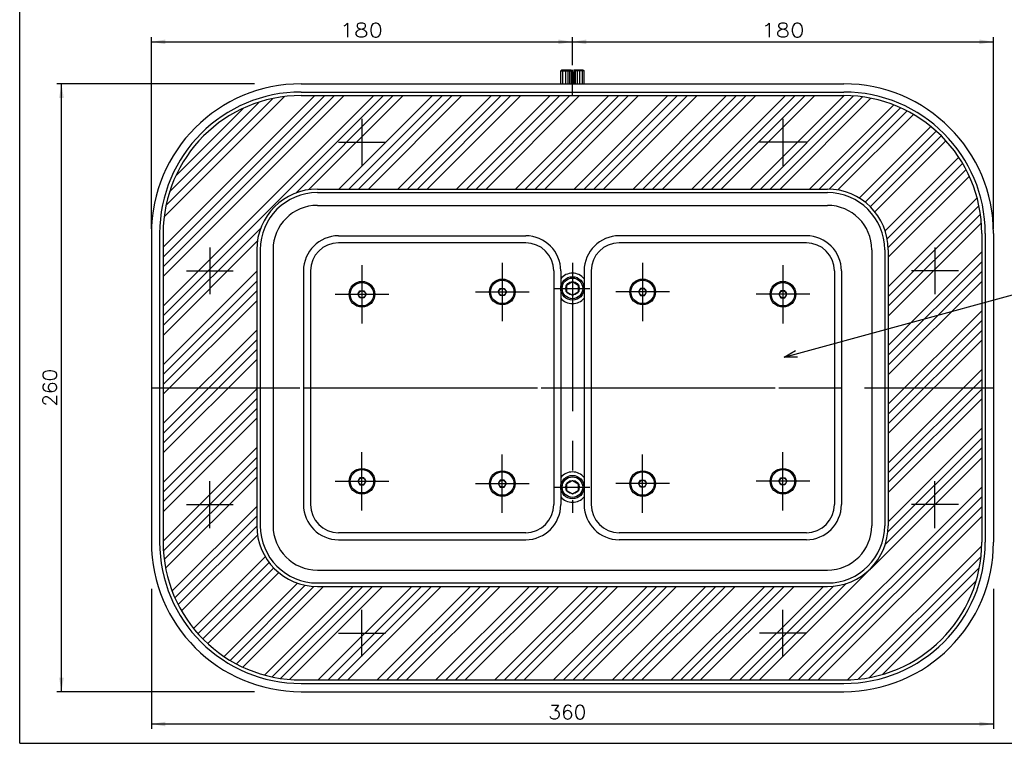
# Model space of a CAD drawing. Extents: x 0 to 400, y 0 to 277.
# Tile 1 of 4: x 0 to 210, y 0 to 155. Entities that reach past the tile are written whole.
import ezdxf

# ---------------------------------------------------------------- set-up
doc = ezdxf.new("R2010")
doc.units = 0
doc.linetypes.add('CENTER', pattern=[50.8, 31.75, -6.35, 6.35, -6.35])
doc.linetypes.add('PHANTOM', pattern=[63.5, 31.75, -6.35, 6.35, -6.35, 6.35, -6.35])
doc.layers.get('0').update_dxf_attribs({"linetype": 'CONTINUOUS'})
doc.layers.get('DEFPOINTS').update_dxf_attribs({"linetype": 'CONTINUOUS'})
doc.layers.add('LY_1', color=151, linetype='CONTINUOUS')
doc.styles.add('MX_DIMTXSTY_6', font='txt.sh', dxfattribs={"width": 1.2, "bigfont": 'extfont'})
doc.styles.add('MX_DIMTXSTY_7', font='txt.sh', dxfattribs={"width": 1.05, "bigfont": 'extfont'})
doc.styles.add('MX_NOTE_STANDARD', font='txt.sh', dxfattribs={"bigfont": 'extfont'})
doc.dimstyles.new('MX_DIMSTYLE_P', dxfattribs={"dimtxt": 2.5, "dimasz": 2.5, "dimexe": 1, "dimexo": 1, "dimgap": 1, "dimtad": 1, "dimlfac": 2, "dimdsep": 46, "dimtxsty": 'MX_NOTE_STANDARD', "dimblk1": 'OPEN30', "dimblk2": 'OPEN30', "dimsah": 1, "dimcen": 2.5, "dimadec": 0, "dimazin": 0, "dimtfac": 1, "dimtmove": 0, "dimatfit": 3, "dimldrblk": 'OPEN30', "dimfxl": 1, "dimtzin": 0, "dimarcsym": 0})
doc.dimstyles.new('MXDIMSTYLE', dxfattribs={"dimtxt": 2.5, "dimasz": 2.5, "dimexe": 1, "dimexo": 1, "dimgap": 1, "dimtad": 1, "dimdsep": 46, "dimtxsty": 'MX_NOTE_STANDARD', "dimblk1": 'OPEN30', "dimblk2": 'OPEN30', "dimsah": 1, "dimcen": 2.5, "dimadec": 0, "dimazin": 0, "dimtfac": 1, "dimtmove": 0, "dimatfit": 3, "dimldrblk": 'OPEN30', "dimfxl": 1, "dimtzin": 0, "dimarcsym": 0})

# ---------------------------------------------------------------- blocks, each defined once
blk = doc.blocks.new('*D38')
at = {"color": 22, "linetype": 'CONTINUOUS'}
for p, q in [((50.167474, 141.046153), (7.926565, 141.046153)), ((8.926565, 11.046153), (8.926565, 141.046153)), ((50.167474, 11.046153), (7.926565, 11.046153))]:
    blk.add_line(p, q, dxfattribs=at)
for points in [[(8.426564, 138.046153), (9.426566, 138.046153), (8.926565, 141.046153)], [(9.426566, 14.046153), (8.426564, 14.046153), (8.926565, 11.046153)]]:
    blk.add_solid(points, dxfattribs=at)
at = {"layer": 'DEFPOINTS', "color": 0, "linetype": 'CONTINUOUS'}
for p in [(8.926565, 141.046153), (53.167474, 141.046153), (53.167474, 11.046153)]:
    blk.add_point(p, dxfattribs=at)
at = {"color": 22, "linetype": 'CONTINUOUS', "insert": (6.426565, 76.046153), "char_height": 3, "attachment_point": 5, "rotation": 90, "line_spacing_factor": 0.72, "style": 'MX_DIMTXSTY_7'}
blk.add_mtext('\\A1;260', dxfattribs=at)
blk = doc.blocks.new('_OPEN30')
at = {"color": 0, "linetype": 'ByBlock', "lineweight": -2}
for p, q in [((-1, 0.267949), (0, 0)), ((0, 0), (-1, -0.267949)), ((0, 0), (-1, 0))]:
    blk.add_line(p, q, dxfattribs=at)
blk = doc.blocks.new('*D40')
at = {"color": 22, "linetype": 'CONTINUOUS'}
for p, q in [((28.167469, 110.046152), (28.167469, 151.030218)), ((28.167469, 150.030218), (118.167469, 150.030218)), ((118.167469, 145.046153), (118.167469, 151.030218))]:
    blk.add_line(p, q, dxfattribs=at)
for points in [[(31.167469, 149.530217), (31.167469, 150.530219), (28.167469, 150.030218)], [(115.167469, 150.530219), (115.167469, 149.530217), (118.167469, 150.030218)]]:
    blk.add_solid(points, dxfattribs=at)
at = {"layer": 'DEFPOINTS', "color": 0, "linetype": 'CONTINUOUS'}
for p in [(118.167469, 150.030218), (118.167469, 144.046153), (28.167469, 109.046152)]:
    blk.add_point(p, dxfattribs=at)
at = {"color": 22, "linetype": 'CONTINUOUS', "insert": (73.034844, 152.530218), "char_height": 3, "attachment_point": 5, "line_spacing_factor": 0.72, "style": 'MX_DIMTXSTY_6'}
blk.add_mtext('\\A1;180', dxfattribs=at)
blk = doc.blocks.new('*D41')
at = {"color": 22, "linetype": 'CONTINUOUS'}
for p, q in [((118.167469, 145.046153), (118.167469, 151.030218)), ((118.167469, 150.030218), (208.167469, 150.030218)), ((208.167469, 110.046152), (208.167469, 151.030218))]:
    blk.add_line(p, q, dxfattribs=at)
for points in [[(121.167469, 149.530217), (121.167469, 150.530219), (118.167469, 150.030218)], [(205.167469, 150.530219), (205.167469, 149.530217), (208.167469, 150.030218)]]:
    blk.add_solid(points, dxfattribs=at)
at = {"layer": 'DEFPOINTS', "color": 0, "linetype": 'CONTINUOUS'}
for p in [(208.167469, 150.030218), (118.167469, 144.046153), (208.167469, 109.046152)]:
    blk.add_point(p, dxfattribs=at)
at = {"color": 22, "linetype": 'CONTINUOUS', "insert": (163.167469, 152.530218), "char_height": 3, "attachment_point": 5, "line_spacing_factor": 0.72, "style": 'MX_DIMTXSTY_6'}
blk.add_mtext('\\A1;180', dxfattribs=at)
blk = doc.blocks.new('*D46')
at = {"color": 22, "linetype": 'CONTINUOUS'}
for p, q in [((28.167469, 33.046153), (28.167469, 3.129747)), ((208.167469, 33.046153), (208.167469, 3.129747)), ((208.167469, 4.129747), (28.167469, 4.129747))]:
    blk.add_line(p, q, dxfattribs=at)
for points in [[(31.167469, 3.629746), (31.167469, 4.629748), (28.167469, 4.129747)], [(205.167469, 4.629748), (205.167469, 3.629746), (208.167469, 4.129747)]]:
    blk.add_solid(points, dxfattribs=at)
at = {"layer": 'DEFPOINTS', "color": 0, "linetype": 'CONTINUOUS'}
for p in [(28.167469, 36.046153), (208.167469, 36.046153), (28.167469, 4.129747)]:
    blk.add_point(p, dxfattribs=at)
at = {"color": 22, "linetype": 'CONTINUOUS', "insert": (117.075787, 6.629747), "char_height": 3, "attachment_point": 5, "line_spacing_factor": 0.72, "style": 'MX_DIMTXSTY_7'}
blk.add_mtext('\\A1;360', dxfattribs=at)

msp = doc.modelspace()

# ---------------------------------------------------------------- hatches: boundary and pattern name
at = {"layer": 'LY_1', "linetype": 'CONTINUOUS'}
h = msp.add_hatch(dxfattribs=at)
h.set_pattern_fill('ANSI34', scale=0.46667, style=0)
edge = h.paths.add_edge_path()
edge.add_arc((60.167469, 109.046153), 29.5, 90, 180)
edge.add_line((30.667469, 109.046153), (30.667469, 43.046153))
edge.add_arc((60.167469, 43.046153), 29.5, 180, 270)
edge.add_line((60.167469, 13.546153), (176.167469, 13.546153))
edge.add_arc((176.167469, 43.046153), 29.5, 270, 360)
edge.add_line((205.667469, 43.046153), (205.667469, 109.046153))
edge.add_arc((176.167469, 109.046153), 29.5, 0, 90)
edge.add_line((176.167469, 138.546153), (60.167469, 138.546153))
edge = h.paths.add_edge_path()
edge.add_arc((63.667469, 105.546153), 13, 90, 180)
edge.add_line((50.667469, 105.546153), (50.667469, 46.546153))
edge.add_arc((63.667469, 46.546153), 13, 180, 270)
edge.add_line((63.667469, 33.546153), (172.667469, 33.546153))
edge.add_arc((172.667469, 46.546153), 13, 270, 360)
edge.add_line((185.667469, 46.546153), (185.667469, 105.546153))
edge.add_arc((172.667469, 105.546153), 13, 0, 90)
edge.add_line((172.667469, 118.546153), (63.667469, 118.546153))

# ---------------------------------------------------------------- linework, layer by layer
at = {"layer": 'LY_1', "color": 241, "linetype": 'CONTINUOUS'}
msp.add_line((0, 0), (0, 277), dxfattribs=at)
at = {"layer": 'LY_1', "color": 12, "linetype": 'CONTINUOUS'}
msp.add_line((115.667469, 143.796153), (115.917469, 144.046153), dxfattribs=at)
at = {"layer": 'LY_1', "color": 254, "linetype": 'CONTINUOUS'}
for p, q in [((115.667469, 141.046153), (115.667469, 143.796153)), ((115.667469, 143.796153), (117.867469, 143.796153)), ((115.917469, 144.046153), (117.867469, 144.046153)), ((116.067469, 143.796153), (116.067469, 141.046153)), ((116.667469, 143.796153), (116.667469, 141.046153)), ((117.167469, 143.796153), (117.167469, 141.046153)), ((117.567469, 143.796153), (117.567469, 141.046153)), ((117.867469, 144.046153), (117.867469, 143.546153)), ((117.867469, 143.546153), (117.867469, 141.046153)), ((117.867469, 143.546153), (118.467469, 143.546153)), ((118.067469, 143.546153), (118.067469, 141.046153)), ((118.167469, 143.546153), (118.167469, 141.046153)), ((118.267469, 143.546153), (118.267469, 141.046153)), ((118.467469, 144.046153), (120.417469, 144.046153)), ((118.467469, 144.046153), (118.467469, 143.546153)), ((120.667469, 143.796153), (118.467469, 143.796153)), ((118.467469, 143.546153), (118.467469, 141.046153)), ((118.767469, 143.796153), (118.767469, 141.046153)), ((119.167469, 143.796153), (119.167469, 141.046153)), ((119.667469, 143.796153), (119.667469, 141.046153)), ((120.267469, 143.796153), (120.267469, 141.046153)), ((120.417469, 144.046153), (120.667469, 143.796153)), ((120.667469, 141.046153), (120.667469, 143.796153)), ((60.167469, 141.046153), (176.167469, 141.046153)), ((60.167469, 139.296153), (176.167469, 139.296153)), ((60.167469, 138.546153), (176.167469, 138.546153)), ((63.667469, 118.546153), (172.667469, 118.546153)), ((63.667469, 117.796153), (172.667469, 117.796153)), ((63.667469, 115.046153), (172.667469, 115.046153)), ((28.167469, 109.046153), (28.167469, 43.046153)), ((29.917469, 109.046153), (29.917469, 43.046153)), ((30.667469, 109.046153), (30.667469, 43.046153)), ((68.167469, 108.546153), (108.167469, 108.546153)), ((168.167469, 108.546153), (128.167469, 108.546153)), ((205.667469, 109.046153), (205.667469, 43.046153)), ((206.417469, 109.046153), (206.417469, 43.046153)), ((208.167469, 109.046153), (208.167469, 43.046153)), ((50.667469, 105.546153), (50.667469, 46.546153)), ((51.417469, 105.546153), (51.417469, 46.546153)), ((54.167469, 105.546153), (54.167469, 46.546153)), ((108.167469, 107.046153), (68.167469, 107.046153)), ((168.167469, 107.046153), (128.167469, 107.046153)), ((182.167469, 105.546153), (182.167469, 46.546153)), ((184.917469, 105.546153), (184.917469, 46.546153)), ((185.667469, 105.546153), (185.667469, 46.546153)), ((60.667469, 101.046153), (60.667469, 51.046153)), ((62.167469, 101.046153), (62.167469, 51.046153)), ((114.167469, 101.046153), (114.167469, 51.046153)), ((115.667469, 101.046153), (115.667469, 51.046153)), ((120.667469, 101.046153), (120.667469, 51.046153)), ((122.167469, 101.046153), (122.167469, 51.046153)), ((174.167469, 101.046153), (174.167469, 51.046153)), ((175.667469, 101.046153), (175.667469, 51.046153)), ((116.917469, 98.017841), (118.167469, 98.739529)), ((116.917469, 98.017841), (116.917469, 96.574465)), ((118.167469, 98.739529), (119.417469, 98.017841)), ((119.417469, 98.017841), (119.417469, 96.574465)), ((116.917469, 96.574465), (118.167469, 95.852777)), ((118.167469, 95.852777), (119.417469, 96.574465)), ((116.917469, 55.517841), (118.167469, 56.239529)), ((116.917469, 55.517841), (116.917469, 54.074465)), ((118.167469, 56.239529), (119.417469, 55.517841)), ((119.417469, 55.517841), (119.417469, 54.074465)), ((116.917469, 54.074465), (118.167469, 53.352777)), ((118.167469, 53.352777), (119.417469, 54.074465)), ((108.167469, 45.046153), (68.167469, 45.046153)), ((168.167469, 45.046153), (128.167469, 45.046153)), ((68.167469, 43.546153), (108.167469, 43.546153)), ((168.167469, 43.546153), (128.167469, 43.546153)), ((63.667469, 37.046153), (172.667469, 37.046153)), ((63.667469, 34.296153), (172.667469, 34.296153)), ((63.667469, 33.546153), (172.667469, 33.546153)), ((60.167469, 13.546153), (176.167469, 13.546153)), ((60.167469, 12.796153), (176.167469, 12.796153)), ((60.167469, 11.046153), (176.167469, 11.046153))]:
    msp.add_line(p, q, dxfattribs=at)
at = {"layer": 'LY_1', "color": 22, "linetype": 'PHANTOM'}
msp.add_line((118.167469, 138.546153), (118.167469, 144.046153), dxfattribs=at)
at = {"layer": 'LY_1', "color": 7, "linetype": 'CENTER'}
for p, q in [((73.167469, 133.546153), (73.167469, 123.546153)), ((163.167469, 133.546153), (163.167469, 123.546153)), ((68.167469, 128.546153), (78.167469, 128.546153)), ((168.167469, 128.546153), (158.167469, 128.546153)), ((40.667469, 106.046153), (40.667469, 96.046153)), ((195.667469, 106.046153), (195.667469, 96.046153)), ((35.667469, 101.046153), (45.667469, 101.046153)), ((200.667469, 101.046153), (190.667469, 101.046153)), ((40.667469, 46.046153), (40.667469, 56.046153)), ((195.667469, 46.046153), (195.667469, 56.046153)), ((35.667469, 51.046153), (45.667469, 51.046153)), ((200.667469, 51.046153), (190.667469, 51.046153)), ((73.167469, 18.546153), (73.167469, 28.546153)), ((163.167469, 18.546153), (163.167469, 28.546153)), ((68.167469, 23.546153), (78.167469, 23.546153)), ((168.167469, 23.546153), (158.167469, 23.546153))]:
    msp.add_line(p, q, dxfattribs=at)
at = {"layer": 'LY_1', "color": 22, "linetype": 'CENTER'}
for p, q in [((73.167469, 102.296153), (73.167469, 89.796153)), ((73.167469, 101.796153), (73.167469, 90.296153)), ((103.167469, 102.796153), (103.167469, 90.296153)), ((103.167469, 102.296153), (103.167469, 90.796153)), ((118.167469, 102.796153), (118.167469, 49.296153)), ((133.167469, 102.796153), (133.167469, 90.296153)), ((133.167469, 102.296153), (133.167469, 90.796153)), ((163.167469, 102.296153), (163.167469, 89.796153)), ((163.167469, 101.796153), (163.167469, 90.296153)), ((114.417469, 97.296153), (121.917469, 97.296153)), ((114.417469, 97.296153), (121.917469, 97.296153)), ((67.417469, 96.046153), (78.917469, 96.046153)), ((97.417469, 96.546153), (108.917469, 96.546153)), ((138.917469, 96.546153), (127.417469, 96.546153)), ((168.917469, 96.046153), (157.417469, 96.046153)), ((28.167469, 76.046153), (208.167469, 76.046153)), ((60.667469, 76.046153), (175.667469, 76.046153)), ((73.167469, 49.796153), (73.167469, 62.296153)), ((73.167469, 50.296153), (73.167469, 61.796153)), ((103.167469, 49.296153), (103.167469, 61.796153)), ((103.167469, 49.796153), (103.167469, 61.296153)), ((133.167469, 49.296153), (133.167469, 61.796153)), ((133.167469, 49.796153), (133.167469, 61.296153)), ((163.167469, 49.796153), (163.167469, 62.296153)), ((163.167469, 50.296153), (163.167469, 61.796153)), ((67.417469, 56.046153), (78.917469, 56.046153)), ((97.417469, 55.546153), (108.917469, 55.546153)), ((114.417469, 54.796153), (121.917469, 54.796153)), ((114.417469, 54.796153), (121.917469, 54.796153)), ((138.917469, 55.546153), (127.417469, 55.546153)), ((168.917469, 56.046153), (157.417469, 56.046153))]:
    msp.add_line(p, q, dxfattribs=at)
at = {"layer": 'LY_1', "color": 1, "linetype": 'CONTINUOUS'}
for p, q in [((102.301444, 96.546153), (102.734457, 97.296153)), ((102.734457, 97.296153), (103.600482, 97.296153)), ((103.600482, 97.296153), (104.033495, 96.546153)), ((132.734457, 97.296153), (132.301444, 96.546153)), ((133.600482, 97.296153), (132.734457, 97.296153)), ((134.033495, 96.546153), (133.600482, 97.296153)), ((72.301444, 96.046153), (72.734457, 96.796153)), ((72.734457, 95.296153), (72.301444, 96.046153)), ((72.734457, 96.796153), (73.600482, 96.796153)), ((73.600482, 95.296153), (72.734457, 95.296153)), ((73.600482, 96.796153), (74.033495, 96.046153)), ((74.033495, 96.046153), (73.600482, 95.296153)), ((102.734457, 95.796153), (102.301444, 96.546153)), ((103.600482, 95.796153), (102.734457, 95.796153)), ((104.033495, 96.546153), (103.600482, 95.796153)), ((132.301444, 96.546153), (132.734457, 95.796153)), ((132.734457, 95.796153), (133.600482, 95.796153)), ((133.600482, 95.796153), (134.033495, 96.546153)), ((162.734457, 96.796153), (162.301444, 96.046153)), ((162.301444, 96.046153), (162.734457, 95.296153)), ((163.600482, 96.796153), (162.734457, 96.796153)), ((162.734457, 95.296153), (163.600482, 95.296153)), ((164.033495, 96.046153), (163.600482, 96.796153)), ((163.600482, 95.296153), (164.033495, 96.046153)), ((72.734457, 56.796153), (72.301444, 56.046153)), ((72.301444, 56.046153), (72.734457, 55.296153)), ((73.600482, 56.796153), (72.734457, 56.796153)), ((72.734457, 55.296153), (73.600482, 55.296153)), ((74.033495, 56.046153), (73.600482, 56.796153)), ((73.600482, 55.296153), (74.033495, 56.046153)), ((102.734457, 56.296153), (102.301444, 55.546153)), ((102.301444, 55.546153), (102.734457, 54.796153)), ((103.600482, 56.296153), (102.734457, 56.296153)), ((102.734457, 54.796153), (103.600482, 54.796153)), ((104.033495, 55.546153), (103.600482, 56.296153)), ((103.600482, 54.796153), (104.033495, 55.546153)), ((132.301444, 55.546153), (132.734457, 56.296153)), ((132.734457, 54.796153), (132.301444, 55.546153)), ((132.734457, 56.296153), (133.600482, 56.296153)), ((133.600482, 54.796153), (132.734457, 54.796153)), ((133.600482, 56.296153), (134.033495, 55.546153)), ((134.033495, 55.546153), (133.600482, 54.796153)), ((162.301444, 56.046153), (162.734457, 56.796153)), ((162.734457, 55.296153), (162.301444, 56.046153)), ((162.734457, 56.796153), (163.600482, 56.796153)), ((163.600482, 55.296153), (162.734457, 55.296153)), ((163.600482, 56.796153), (164.033495, 56.046153)), ((164.033495, 56.046153), (163.600482, 55.296153))]:
    msp.add_line(p, q, dxfattribs=at)
at = {"layer": 'LY_1', "color": 31, "linetype": 'CONTINUOUS'}
msp.add_line((0, 0), (400, 0), dxfattribs=at)
at = {"layer": 'LY_1', "color": 254, "linetype": 'CONTINUOUS'}
for centre, radius in [((103.167469, 96.546153), 2.75), ((118.167469, 97.296153), 2.5), ((118.167469, 97.296153), 2.2), ((133.167469, 96.546153), 2.75), ((73.167469, 96.046153), 2.75), ((118.167469, 97.296153), 1.443376), ((163.167469, 96.046153), 2.75), ((73.167469, 56.046153), 2.75), ((103.167469, 55.546153), 2.75), ((118.167469, 54.796153), 2.5), ((118.167469, 54.796153), 2.2), ((133.167469, 55.546153), 2.75), ((163.167469, 56.046153), 2.75), ((118.167469, 54.796153), 1.443376)]:
    msp.add_circle(centre, radius, dxfattribs=at)
at = {"layer": 'LY_1', "color": 1, "linetype": 'CONTINUOUS'}
for centre, radius in [((103.167469, 96.546153), 2.5), ((133.167469, 96.546153), 2.5), ((73.167469, 96.046153), 2.5), ((103.167469, 96.546153), 0.75), ((133.167469, 96.546153), 0.75), ((163.167469, 96.046153), 2.5), ((73.167469, 96.046153), 0.75), ((163.167469, 96.046153), 0.75), ((73.167469, 56.046153), 2.5), ((103.167469, 55.546153), 2.5), ((133.167469, 55.546153), 2.5), ((163.167469, 56.046153), 2.5), ((73.167469, 56.046153), 0.75), ((103.167469, 55.546153), 0.75), ((133.167469, 55.546153), 0.75), ((163.167469, 56.046153), 0.75)]:
    msp.add_circle(centre, radius, dxfattribs=at)
at = {"layer": 'LY_1', "color": 254, "linetype": 'CONTINUOUS'}
for centre, radius, start, end in [((60.167469, 109.046153), 32, 90, 180), ((176.167469, 109.046153), 32, 0, 90), ((60.167469, 109.046153), 30.25, 90, 180), ((176.167469, 109.046153), 30.25, 0, 90), ((60.167469, 109.046153), 29.5, 90, 180), ((176.167469, 109.046153), 29.5, 0, 90), ((63.667469, 105.546153), 13, 90, 180), ((172.667469, 105.546153), 13, 0, 90), ((63.667469, 105.546153), 12.25, 90, 180), ((172.667469, 105.546153), 12.25, 0, 90), ((63.667469, 105.546153), 9.5, 90, 180), ((172.667469, 105.546153), 9.5, 0, 90), ((68.167469, 101.046153), 7.5, 90, 180), ((108.167469, 101.046153), 7.5, 0, 90), ((128.167469, 101.046153), 7.5, 90, 180), ((168.167469, 101.046153), 7.5, 0, 90), ((68.167469, 101.046153), 6, 90, 180), ((108.167469, 101.046153), 6, 0, 90), ((128.167469, 101.046153), 6, 90, 180), ((168.167469, 101.046153), 6, 0, 90), ((118.167469, 97.296153), 3.25, 39.715137, 140.284863), ((118.167469, 97.296153), 3.25, 219.715137, 320.284863), ((118.167469, 54.796153), 3.25, 39.715137, 140.284863), ((118.167469, 54.796153), 3.25, 219.715137, 320.284863), ((68.167469, 51.046153), 7.5, 180, 270), ((68.167469, 51.046153), 6, 180, 270), ((108.167469, 51.046153), 7.5, 270, 0), ((108.167469, 51.046153), 6, 270, 0), ((128.167469, 51.046153), 7.5, 180, 270), ((128.167469, 51.046153), 6, 180, 270), ((168.167469, 51.046153), 7.5, 270, 0), ((168.167469, 51.046153), 6, 270, 0), ((63.667469, 46.546153), 13, 180, 270), ((63.667469, 46.546153), 12.25, 180, 270), ((63.667469, 46.546153), 9.5, 180, 270), ((172.667469, 46.546153), 13, 270, 0), ((172.667469, 46.546153), 9.5, 270, 0), ((172.667469, 46.546153), 12.25, 270, 0), ((60.167469, 43.046153), 32, 180, 270), ((60.167469, 43.046153), 30.25, 180, 270), ((60.167469, 43.046153), 29.5, 180, 270), ((176.167469, 43.046153), 29.5, 270, 0), ((176.167469, 43.046153), 32, 270, 0), ((176.167469, 43.046153), 30.25, 270, 0)]:
    msp.add_arc(centre, radius, start, end, dxfattribs=at)

# ---------------------------------------------------------------- dimensions: what is measured, and where the dimension line sits
at = {"layer": 'LY_1', "color": 22, "linetype": 'CONTINUOUS'}
for base, p1, p2, override, picture, middle in [((118.167469, 150.030218), (28.167469, 109.046152), (118.167469, 144.046153), {"dimtxt": 3, "dimasz": 3, "dimtxsty": 'MX_DIMTXSTY_6', "dimtzin": 8}, '*D40', (73.034844, 150.030218)), ((208.167469, 150.030218), (118.167469, 144.046153), (208.167469, 109.046152), {"dimtxt": 3, "dimasz": 3, "dimtxsty": 'MX_DIMTXSTY_6', "dimtzin": 8}, '*D41', (163.167469, 150.030218)), ((28.167469, 4.129747), (208.167469, 36.046153), (28.167469, 36.046153), {"dimtxt": 3, "dimasz": 3, "dimexo": 3, "dimtxsty": 'MX_DIMTXSTY_7', "dimtzin": 8}, '*D46', (117.075787, 4.129747))]:
    dim = msp.add_linear_dim(base=base, p1=p1, p2=p2, text='\\A1;<>', dimstyle='MX_DIMSTYLE_P', override=override, dxfattribs=at)
    dim.commit()
    dim.dimension.update_dxf_attribs({"geometry": picture, "text_midpoint": middle, "dimtype": 128})
dim = msp.add_linear_dim(base=(8.926565, 141.046153), p1=(53.167474, 11.046153), p2=(53.167474, 141.046153), angle=90, text='\\A1;<>', dimstyle='MX_DIMSTYLE_P', override={"dimtxt": 3, "dimasz": 3, "dimexo": 3, "dimtxsty": 'MX_DIMTXSTY_7', "dimtzin": 8}, dxfattribs=at)
dim.commit()
dim.dimension.update_dxf_attribs({"geometry": '*D38', "text_midpoint": (8.926565, 76.046153), "dimtype": 128})

# ---------------------------------------------------------------- leaders
msp.add_leader([(163.395342, 82.570334), (214.574624, 96.579853)], dimstyle='MXDIMSTYLE', override={"dimasz": 2.77}, dxfattribs=at)

doc.saveas('drawing.dxf')
